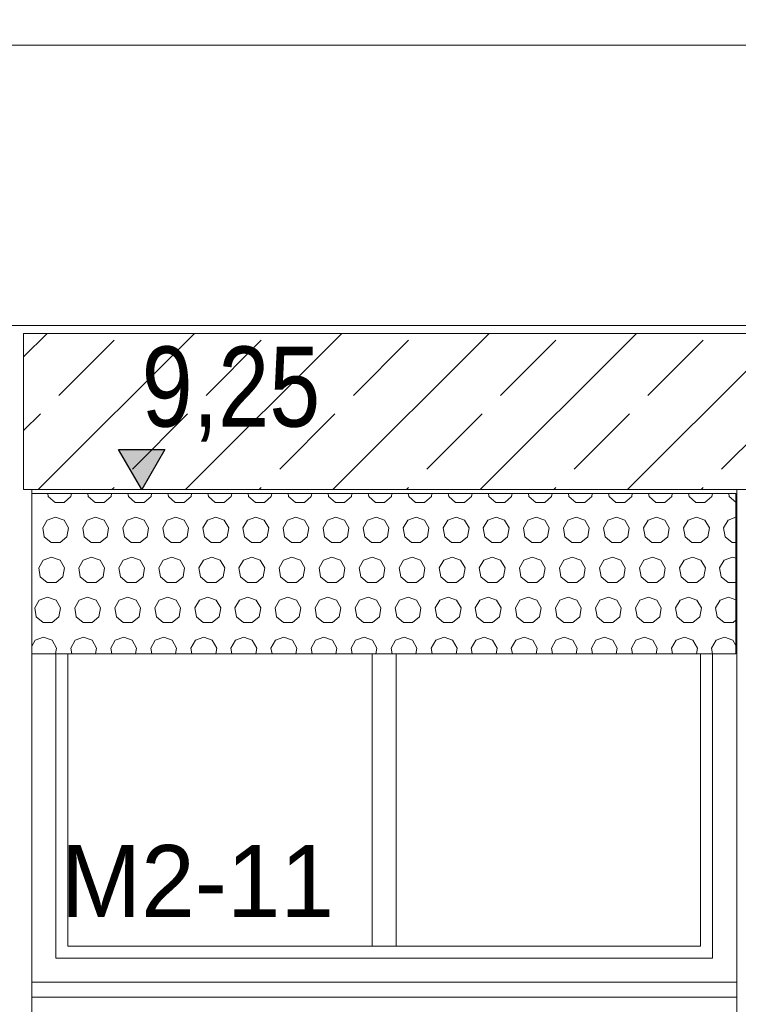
# Model space of a CAD drawing. Header units: millimetres. Extents: x 52659 to 1698020, y -10054 to 104697.
# Tile 102 of 256: x 185513 to 187307, y 13123 to 15581. Entities that reach past the tile are written whole.
import ezdxf

# ---------------------------------------------------------------- set-up
doc = ezdxf.new("R2010")
doc.units = ezdxf.units.MM
doc.header["$MEASUREMENT"] = 0
for name, color, linetype in [('02-04 BRISES SOLEILS CLAIRES', 7, 'Continuous'), ('02-04 CASSETTES CLAIRES', 7, 'Continuous'), ('02-04 Mur.Construction', 7, 'Continuous'), ('05-02 Cotation 200ème 100ème.Cotations', 7, 'Continuous'), ('06-05 Etiquette.Texte', 7, 'Continuous'), ('Fenêtres ARCHICAD', 7, 'Continuous')]:
    doc.layers.add(name, color=color, linetype=linetype)
doc.styles.add('STYLE_GENERE_3', font='ARIALN.TTF')
doc.dimstyles.new('STYLE_GENERE__1', dxfattribs={"dimtxt": 200, "dimasz": 95, "dimexe": 0.18, "dimexo": 100, "dimgap": 0, "dimtad": 0, "dimlfac": 0.001, "dimzin": 0, "dimdsep": 46, "dimtxsty": 'STYLE_GENERE_3', "dimblk": 'ARROWHEAD_6', "dimblk1": 'ARROWHEAD_6', "dimblk2": 'ARROWHEAD_6', "dimcen": 0.09, "dimclrd": 7, "dimclre": 7, "dimclrt": 7, "dimazin": 0, "dimtfac": 1, "dimtdec": 4, "dimtmove": 2, "dimatfit": 3, "dimfxl": 1, "dimtolj": 1, "dimtzin": 0, "dimarcsym": 0})
doc.dimstyles.new('STYLE_GENERE__2', dxfattribs={"dimtxt": 200, "dimasz": 95, "dimexe": 0.18, "dimexo": 100, "dimgap": 0, "dimtad": 0, "dimlfac": 0.001, "dimzin": 0, "dimdsep": 46, "dimtxsty": 'STYLE_GENERE_3', "dimblk": 'ARROWHEAD_6', "dimblk1": 'ARROWHEAD_6', "dimblk2": 'ARROWHEAD_6', "dimcen": 0.09, "dimclrd": 7, "dimclre": 7, "dimclrt": 7, "dimazin": 0, "dimtfac": 1, "dimtdec": 4, "dimtmove": 0, "dimatfit": 3, "dimfxl": 1, "dimtolj": 1, "dimtzin": 0, "dimarcsym": 0})

# ---------------------------------------------------------------- blocks, each defined once
blk = doc.blocks.new('Élément de coupe_220_1', base_point=(131932.7, 5158.1))
at = {"layer": 'Fenêtres ARCHICAD', "color": 7, "linetype": 'Continuous', "lineweight": 5}
for p, q in [((185602.7, 13998), (185602.7, 13238.1)), ((185632.7, 13268.1), (185632.7, 13998)), ((186392.7, 13998), (186392.7, 13268.1)), ((186452.7, 13268.1), (186452.7, 13998)), ((187212.7, 13998), (187212.7, 13268.1)), ((187242.7, 13238.1), (187242.7, 13998)), ((186407.7, 13268.1), (185632.7, 13268.1)), ((186437.7, 13268.1), (186407.7, 13268.1)), ((187212.7, 13268.1), (186437.7, 13268.1)), ((185602.7, 13238.1), (187242.7, 13238.1)), ((185542.7, 13178.1), (187302.7, 13178.1)), ((185542.7, 13140.9), (185542.7, 13146)), ((185542.7, 13090.8), (185542.7, 13140.9)), ((187302.7, 13140.9), (185542.7, 13140.9)), ((187302.7, 13140.9), (187302.7, 13146)), ((187302.7, 13090.8), (187302.7, 13140.9)), ((187302.7, 13090.8), (185542.7, 13090.8))]:
    blk.add_line(p, q, dxfattribs=at)
blk = doc.blocks.new('Élément de coupe_226_1', base_point=(131932.7, 5158.1))
at = {"layer": '02-04 Mur.Construction', "color": 7, "linetype": 'Continuous', "lineweight": 9}
for p, q in [((185542.7, 13146), (185542.7, 14408.1)), ((187302.7, 14408.1), (187302.7, 13146))]:
    blk.add_line(p, q, dxfattribs=at)
blk = doc.blocks.new('Élément de coupe_236_1', base_point=(131932.7, 5158.1))
at = {"layer": '02-04 Mur.Construction', "color": 7, "linetype": 'Continuous', "lineweight": 9}
for p, q in [((220582.7, 15518.1), (134892.7, 15518.1)), ((220582.7, 14818.1), (134892.7, 14818.1))]:
    blk.add_line(p, q, dxfattribs=at)
blk = doc.blocks.new('*X328', base_point=(131932.7, 5158.1))
at = {"layer": '02-04 BRISES SOLEILS CLAIRES', "color": 7, "linetype": 'Continuous', "lineweight": 5}
for p, q in [((185582.7, 14398.1), (185584, 14390.5)), ((185584, 14390.5), (185601.1, 14376.1)), ((185623.5, 14376.1), (185640.7, 14390.5)), ((185640.7, 14390.5), (185642, 14398.1)), ((185682.7, 14398.1), (185684, 14390.5)), ((185684, 14390.5), (185701.1, 14376.1)), ((185723.5, 14376.1), (185740.7, 14390.5)), ((185740.7, 14390.5), (185742, 14398.1)), ((185782.7, 14398.1), (185784, 14390.5)), ((185784, 14390.5), (185801.1, 14376.1)), ((185823.5, 14376.1), (185840.7, 14390.5)), ((185840.7, 14390.5), (185842, 14398.1)), ((185882.7, 14398.1), (185884, 14390.5)), ((185884, 14390.5), (185901.1, 14376.1)), ((185923.5, 14376.1), (185940.7, 14390.5)), ((185940.7, 14390.5), (185942, 14398.1)), ((185982.7, 14398.1), (185984, 14390.5)), ((185984, 14390.5), (186001.1, 14376.1)), ((186023.5, 14376.1), (186040.7, 14390.5)), ((186040.7, 14390.5), (186042, 14398.1)), ((186082.7, 14398.1), (186084, 14390.5)), ((186084, 14390.5), (186101.1, 14376.1)), ((186123.5, 14376.1), (186140.7, 14390.5)), ((186140.7, 14390.5), (186142, 14398.1)), ((186182.7, 14398.1), (186184, 14390.5)), ((186184, 14390.5), (186201.1, 14376.1)), ((186223.5, 14376.1), (186240.7, 14390.5)), ((186240.7, 14390.5), (186242, 14398.1)), ((186282.7, 14398.1), (186284, 14390.5)), ((186284, 14390.5), (186301.1, 14376.1)), ((186323.5, 14376.1), (186340.7, 14390.5)), ((186340.7, 14390.5), (186342, 14398.1)), ((186382.7, 14398.1), (186384, 14390.5)), ((186384, 14390.5), (186401.1, 14376.1)), ((186423.5, 14376.1), (186440.7, 14390.5)), ((186440.7, 14390.5), (186442, 14398.1)), ((186482.7, 14398.1), (186484, 14390.5)), ((186484, 14390.5), (186501.1, 14376.1)), ((186523.5, 14376.1), (186540.7, 14390.5)), ((186540.7, 14390.5), (186542, 14398.1)), ((186582.7, 14398.1), (186584, 14390.5)), ((186584, 14390.5), (186601.1, 14376.1)), ((186623.5, 14376.1), (186640.7, 14390.5)), ((186640.7, 14390.5), (186642, 14398.1)), ((186682.7, 14398.1), (186684, 14390.5)), ((186684, 14390.5), (186701.1, 14376.1)), ((186723.5, 14376.1), (186740.7, 14390.5)), ((186740.7, 14390.5), (186742, 14398.1)), ((186782.7, 14398.1), (186784, 14390.5)), ((186784, 14390.5), (186801.1, 14376.1)), ((186823.5, 14376.1), (186840.7, 14390.5)), ((186840.7, 14390.5), (186842, 14398.1)), ((186882.7, 14398.1), (186884, 14390.5)), ((186884, 14390.5), (186901.1, 14376.1)), ((186923.5, 14376.1), (186940.7, 14390.5)), ((186940.7, 14390.5), (186942, 14398.1)), ((186982.7, 14398.1), (186984, 14390.5)), ((186984, 14390.5), (187001.1, 14376.1)), ((187023.5, 14376.1), (187040.7, 14390.5)), ((187040.7, 14390.5), (187042, 14398.1)), ((187082.7, 14398.1), (187084, 14390.5)), ((187084, 14390.5), (187101.1, 14376.1)), ((187123.5, 14376.1), (187140.7, 14390.5)), ((187140.7, 14390.5), (187142, 14398.1)), ((187182.7, 14398.1), (187184, 14390.5)), ((187184, 14390.5), (187201.1, 14376.1)), ((187223.5, 14376.1), (187240.7, 14390.5)), ((187240.7, 14390.5), (187242, 14398.1)), ((187282.7, 14398.1), (187284, 14390.5)), ((187284, 14390.5), (187300.8, 14376.4)), ((185601.1, 14376.1), (185623.5, 14376.1)), ((185701.1, 14376.1), (185723.5, 14376.1)), ((185801.1, 14376.1), (185823.5, 14376.1)), ((185901.1, 14376.1), (185923.5, 14376.1)), ((186001.1, 14376.1), (186023.5, 14376.1)), ((186101.1, 14376.1), (186123.5, 14376.1)), ((186201.1, 14376.1), (186223.5, 14376.1)), ((186301.1, 14376.1), (186323.5, 14376.1)), ((186401.1, 14376.1), (186423.5, 14376.1)), ((186501.1, 14376.1), (186523.5, 14376.1)), ((186601.1, 14376.1), (186623.5, 14376.1)), ((186701.1, 14376.1), (186723.5, 14376.1)), ((186801.1, 14376.1), (186823.5, 14376.1)), ((186901.1, 14376.1), (186923.5, 14376.1)), ((187001.1, 14376.1), (187023.5, 14376.1)), ((187101.1, 14376.1), (187123.5, 14376.1)), ((187201.1, 14376.1), (187223.5, 14376.1)), ((185581.3, 14331.9), (185570.1, 14312.5)), ((185602.3, 14339.5), (185581.3, 14331.9)), ((185623.4, 14331.9), (185602.3, 14339.5)), ((185634.5, 14312.5), (185623.4, 14331.9)), ((185681.3, 14331.9), (185670.1, 14312.5)), ((185702.3, 14339.5), (185681.3, 14331.9)), ((185723.4, 14331.9), (185702.3, 14339.5)), ((185734.5, 14312.5), (185723.4, 14331.9)), ((185781.3, 14331.9), (185770.1, 14312.5)), ((185802.3, 14339.5), (185781.3, 14331.9)), ((185823.4, 14331.9), (185802.3, 14339.5)), ((185834.5, 14312.5), (185823.4, 14331.9)), ((185881.3, 14331.9), (185870.1, 14312.5)), ((185902.3, 14339.5), (185881.3, 14331.9)), ((185923.4, 14331.9), (185902.3, 14339.5)), ((185934.5, 14312.5), (185923.4, 14331.9)), ((185981.3, 14331.9), (185970.1, 14312.5)), ((186002.3, 14339.5), (185981.3, 14331.9)), ((186023.4, 14331.9), (186002.3, 14339.5)), ((186034.5, 14312.5), (186023.4, 14331.9)), ((186081.3, 14331.9), (186070.1, 14312.5)), ((186102.3, 14339.5), (186081.3, 14331.9)), ((186123.4, 14331.9), (186102.3, 14339.5)), ((186134.5, 14312.5), (186123.4, 14331.9)), ((186181.3, 14331.9), (186170.1, 14312.5)), ((186202.3, 14339.5), (186181.3, 14331.9)), ((186223.4, 14331.9), (186202.3, 14339.5)), ((186234.5, 14312.5), (186223.4, 14331.9)), ((186281.3, 14331.9), (186270.1, 14312.5)), ((186302.3, 14339.5), (186281.3, 14331.9)), ((186323.4, 14331.9), (186302.3, 14339.5)), ((186334.5, 14312.5), (186323.4, 14331.9)), ((186381.3, 14331.9), (186370.1, 14312.5)), ((186402.3, 14339.5), (186381.3, 14331.9)), ((186423.4, 14331.9), (186402.3, 14339.5)), ((186434.5, 14312.5), (186423.4, 14331.9)), ((186481.3, 14331.9), (186470.1, 14312.5)), ((186502.3, 14339.5), (186481.3, 14331.9)), ((186523.4, 14331.9), (186502.3, 14339.5)), ((186534.5, 14312.5), (186523.4, 14331.9)), ((186581.3, 14331.9), (186570.1, 14312.5)), ((186602.3, 14339.5), (186581.3, 14331.9)), ((186623.4, 14331.9), (186602.3, 14339.5)), ((186634.5, 14312.5), (186623.4, 14331.9)), ((186681.3, 14331.9), (186670.1, 14312.5)), ((186702.3, 14339.5), (186681.3, 14331.9)), ((186723.4, 14331.9), (186702.3, 14339.5)), ((186734.5, 14312.5), (186723.4, 14331.9)), ((186781.3, 14331.9), (186770.1, 14312.5)), ((186802.3, 14339.5), (186781.3, 14331.9)), ((186823.4, 14331.9), (186802.3, 14339.5)), ((186834.5, 14312.5), (186823.4, 14331.9)), ((186881.3, 14331.9), (186870.1, 14312.5)), ((186902.3, 14339.5), (186881.3, 14331.9)), ((186923.4, 14331.9), (186902.3, 14339.5)), ((186934.5, 14312.5), (186923.4, 14331.9)), ((186981.3, 14331.9), (186970.1, 14312.5)), ((187002.3, 14339.5), (186981.3, 14331.9)), ((187023.4, 14331.9), (187002.3, 14339.5)), ((187034.5, 14312.5), (187023.4, 14331.9)), ((187081.3, 14331.9), (187070.1, 14312.5)), ((187102.3, 14339.5), (187081.3, 14331.9)), ((187123.4, 14331.9), (187102.3, 14339.5)), ((187134.5, 14312.5), (187123.4, 14331.9)), ((187181.3, 14331.9), (187170.1, 14312.5)), ((187202.3, 14339.5), (187181.3, 14331.9)), ((187223.4, 14331.9), (187202.3, 14339.5)), ((187234.5, 14312.5), (187223.4, 14331.9)), ((187281.3, 14331.9), (187270.1, 14312.5)), ((187300.8, 14338.9), (187281.3, 14331.9)), ((185570.1, 14312.5), (185574, 14290.5)), ((185630.7, 14290.5), (185634.5, 14312.5)), ((185670.1, 14312.5), (185674, 14290.5)), ((185730.7, 14290.5), (185734.5, 14312.5)), ((185770.1, 14312.5), (185774, 14290.5)), ((185830.7, 14290.5), (185834.5, 14312.5)), ((185870.1, 14312.5), (185874, 14290.5)), ((185930.7, 14290.5), (185934.5, 14312.5)), ((185970.1, 14312.5), (185974, 14290.5)), ((186030.7, 14290.5), (186034.5, 14312.5)), ((186070.1, 14312.5), (186074, 14290.5)), ((186130.7, 14290.5), (186134.5, 14312.5)), ((186170.1, 14312.5), (186174, 14290.5)), ((186230.7, 14290.5), (186234.5, 14312.5)), ((186270.1, 14312.5), (186274, 14290.5)), ((186330.7, 14290.5), (186334.5, 14312.5)), ((186370.1, 14312.5), (186374, 14290.5)), ((186430.7, 14290.5), (186434.5, 14312.5)), ((186470.1, 14312.5), (186474, 14290.5)), ((186530.7, 14290.5), (186534.5, 14312.5)), ((186570.1, 14312.5), (186574, 14290.5)), ((186630.7, 14290.5), (186634.5, 14312.5)), ((186670.1, 14312.5), (186674, 14290.5)), ((186730.7, 14290.5), (186734.5, 14312.5)), ((186770.1, 14312.5), (186774, 14290.5)), ((186830.7, 14290.5), (186834.5, 14312.5)), ((186870.1, 14312.5), (186874, 14290.5)), ((186930.7, 14290.5), (186934.5, 14312.5)), ((186970.1, 14312.5), (186974, 14290.5)), ((187030.7, 14290.5), (187034.5, 14312.5)), ((187070.1, 14312.5), (187074, 14290.5)), ((187130.7, 14290.5), (187134.5, 14312.5)), ((187170.1, 14312.5), (187174, 14290.5)), ((187230.7, 14290.5), (187234.5, 14312.5)), ((187270.1, 14312.5), (187274, 14290.5)), ((185574, 14290.5), (185591.1, 14276.1)), ((185613.5, 14276.1), (185630.7, 14290.5)), ((185674, 14290.5), (185691.1, 14276.1)), ((185713.5, 14276.1), (185730.7, 14290.5)), ((185774, 14290.5), (185791.1, 14276.1)), ((185813.5, 14276.1), (185830.7, 14290.5)), ((185874, 14290.5), (185891.1, 14276.1)), ((185913.5, 14276.1), (185930.7, 14290.5)), ((185974, 14290.5), (185991.1, 14276.1)), ((186013.5, 14276.1), (186030.7, 14290.5)), ((186074, 14290.5), (186091.1, 14276.1)), ((186113.5, 14276.1), (186130.7, 14290.5)), ((186174, 14290.5), (186191.1, 14276.1)), ((186213.5, 14276.1), (186230.7, 14290.5)), ((186274, 14290.5), (186291.1, 14276.1)), ((186313.5, 14276.1), (186330.7, 14290.5)), ((186374, 14290.5), (186391.1, 14276.1)), ((186413.5, 14276.1), (186430.7, 14290.5)), ((186474, 14290.5), (186491.1, 14276.1)), ((186513.5, 14276.1), (186530.7, 14290.5)), ((186574, 14290.5), (186591.1, 14276.1)), ((186613.5, 14276.1), (186630.7, 14290.5)), ((186674, 14290.5), (186691.1, 14276.1)), ((186713.5, 14276.1), (186730.7, 14290.5)), ((186774, 14290.5), (186791.1, 14276.1)), ((186813.5, 14276.1), (186830.7, 14290.5)), ((186874, 14290.5), (186891.1, 14276.1)), ((186913.5, 14276.1), (186930.7, 14290.5)), ((186974, 14290.5), (186991.1, 14276.1)), ((187013.5, 14276.1), (187030.7, 14290.5)), ((187074, 14290.5), (187091.1, 14276.1)), ((187113.5, 14276.1), (187130.7, 14290.5)), ((187174, 14290.5), (187191.1, 14276.1)), ((187213.5, 14276.1), (187230.7, 14290.5)), ((187274, 14290.5), (187291.1, 14276.1)), ((185591.1, 14276.1), (185613.5, 14276.1)), ((185691.1, 14276.1), (185713.5, 14276.1)), ((185791.1, 14276.1), (185813.5, 14276.1)), ((185891.1, 14276.1), (185913.5, 14276.1)), ((185991.1, 14276.1), (186013.5, 14276.1)), ((186091.1, 14276.1), (186113.5, 14276.1)), ((186191.1, 14276.1), (186213.5, 14276.1)), ((186291.1, 14276.1), (186313.5, 14276.1)), ((186391.1, 14276.1), (186413.5, 14276.1)), ((186491.1, 14276.1), (186513.5, 14276.1)), ((186591.1, 14276.1), (186613.5, 14276.1)), ((186691.1, 14276.1), (186713.5, 14276.1)), ((186791.1, 14276.1), (186813.5, 14276.1)), ((186891.1, 14276.1), (186913.5, 14276.1)), ((186991.1, 14276.1), (187013.5, 14276.1)), ((187091.1, 14276.1), (187113.5, 14276.1)), ((187191.1, 14276.1), (187213.5, 14276.1)), ((187291.1, 14276.1), (187300.8, 14276.1)), ((185592.3, 14239.5), (185571.3, 14231.9)), ((185613.4, 14231.9), (185592.3, 14239.5)), ((185692.3, 14239.5), (185671.3, 14231.9)), ((185713.4, 14231.9), (185692.3, 14239.5)), ((185792.3, 14239.5), (185771.3, 14231.9)), ((185813.4, 14231.9), (185792.3, 14239.5)), ((185892.3, 14239.5), (185871.3, 14231.9)), ((185913.4, 14231.9), (185892.3, 14239.5)), ((185992.3, 14239.5), (185971.3, 14231.9)), ((186013.4, 14231.9), (185992.3, 14239.5)), ((186092.3, 14239.5), (186071.3, 14231.9)), ((186113.4, 14231.9), (186092.3, 14239.5)), ((186192.3, 14239.5), (186171.3, 14231.9)), ((186213.4, 14231.9), (186192.3, 14239.5)), ((186292.3, 14239.5), (186271.3, 14231.9)), ((186313.4, 14231.9), (186292.3, 14239.5)), ((186392.3, 14239.5), (186371.3, 14231.9)), ((186413.4, 14231.9), (186392.3, 14239.5)), ((186492.3, 14239.5), (186471.3, 14231.9)), ((186513.4, 14231.9), (186492.3, 14239.5)), ((186592.3, 14239.5), (186571.3, 14231.9)), ((186613.4, 14231.9), (186592.3, 14239.5)), ((186692.3, 14239.5), (186671.3, 14231.9)), ((186713.4, 14231.9), (186692.3, 14239.5)), ((186792.3, 14239.5), (186771.3, 14231.9)), ((186813.4, 14231.9), (186792.3, 14239.5)), ((186892.3, 14239.5), (186871.3, 14231.9)), ((186913.4, 14231.9), (186892.3, 14239.5)), ((186992.3, 14239.5), (186971.3, 14231.9)), ((187013.4, 14231.9), (186992.3, 14239.5)), ((187092.3, 14239.5), (187071.3, 14231.9)), ((187113.4, 14231.9), (187092.3, 14239.5)), ((187192.3, 14239.5), (187171.3, 14231.9)), ((187213.4, 14231.9), (187192.3, 14239.5)), ((187292.3, 14239.5), (187271.3, 14231.9)), ((187300.8, 14236.5), (187292.3, 14239.5)), ((185571.3, 14231.9), (185560.1, 14212.5)), ((185560.1, 14212.5), (185564, 14190.5)), ((185624.5, 14212.5), (185613.4, 14231.9)), ((185620.7, 14190.5), (185624.5, 14212.5)), ((185671.3, 14231.9), (185660.1, 14212.5)), ((185660.1, 14212.5), (185664, 14190.5)), ((185724.5, 14212.5), (185713.4, 14231.9)), ((185720.7, 14190.5), (185724.5, 14212.5)), ((185771.3, 14231.9), (185760.1, 14212.5)), ((185760.1, 14212.5), (185764, 14190.5)), ((185824.5, 14212.5), (185813.4, 14231.9)), ((185820.7, 14190.5), (185824.5, 14212.5)), ((185871.3, 14231.9), (185860.1, 14212.5)), ((185860.1, 14212.5), (185864, 14190.5)), ((185924.5, 14212.5), (185913.4, 14231.9)), ((185920.7, 14190.5), (185924.5, 14212.5)), ((185971.3, 14231.9), (185960.1, 14212.5)), ((185960.1, 14212.5), (185964, 14190.5)), ((186024.5, 14212.5), (186013.4, 14231.9)), ((186020.7, 14190.5), (186024.5, 14212.5)), ((186071.3, 14231.9), (186060.1, 14212.5)), ((186060.1, 14212.5), (186064, 14190.5)), ((186124.5, 14212.5), (186113.4, 14231.9)), ((186120.7, 14190.5), (186124.5, 14212.5)), ((186171.3, 14231.9), (186160.1, 14212.5)), ((186160.1, 14212.5), (186164, 14190.5)), ((186224.5, 14212.5), (186213.4, 14231.9)), ((186220.7, 14190.5), (186224.5, 14212.5)), ((186271.3, 14231.9), (186260.1, 14212.5)), ((186260.1, 14212.5), (186264, 14190.5)), ((186324.5, 14212.5), (186313.4, 14231.9)), ((186320.7, 14190.5), (186324.5, 14212.5)), ((186371.3, 14231.9), (186360.1, 14212.5)), ((186360.1, 14212.5), (186364, 14190.5)), ((186424.5, 14212.5), (186413.4, 14231.9)), ((186420.7, 14190.5), (186424.5, 14212.5)), ((186471.3, 14231.9), (186460.1, 14212.5)), ((186460.1, 14212.5), (186464, 14190.5)), ((186524.5, 14212.5), (186513.4, 14231.9)), ((186520.7, 14190.5), (186524.5, 14212.5)), ((186571.3, 14231.9), (186560.1, 14212.5)), ((186560.1, 14212.5), (186564, 14190.5)), ((186624.5, 14212.5), (186613.4, 14231.9)), ((186620.7, 14190.5), (186624.5, 14212.5)), ((186671.3, 14231.9), (186660.1, 14212.5)), ((186660.1, 14212.5), (186664, 14190.5)), ((186724.5, 14212.5), (186713.4, 14231.9)), ((186720.7, 14190.5), (186724.5, 14212.5)), ((186771.3, 14231.9), (186760.1, 14212.5)), ((186760.1, 14212.5), (186764, 14190.5)), ((186824.5, 14212.5), (186813.4, 14231.9)), ((186820.7, 14190.5), (186824.5, 14212.5)), ((186871.3, 14231.9), (186860.1, 14212.5)), ((186860.1, 14212.5), (186864, 14190.5)), ((186924.5, 14212.5), (186913.4, 14231.9)), ((186920.7, 14190.5), (186924.5, 14212.5)), ((186971.3, 14231.9), (186960.1, 14212.5)), ((186960.1, 14212.5), (186964, 14190.5)), ((187024.5, 14212.5), (187013.4, 14231.9)), ((187020.7, 14190.5), (187024.5, 14212.5)), ((187071.3, 14231.9), (187060.1, 14212.5)), ((187060.1, 14212.5), (187064, 14190.5)), ((187124.5, 14212.5), (187113.4, 14231.9)), ((187120.7, 14190.5), (187124.5, 14212.5)), ((187171.3, 14231.9), (187160.1, 14212.5)), ((187160.1, 14212.5), (187164, 14190.5)), ((187224.5, 14212.5), (187213.4, 14231.9)), ((187220.7, 14190.5), (187224.5, 14212.5)), ((187271.3, 14231.9), (187260.1, 14212.5)), ((187260.1, 14212.5), (187264, 14190.5)), ((185564, 14190.5), (185581.1, 14176.1)), ((185603.5, 14176.1), (185620.7, 14190.5)), ((185664, 14190.5), (185681.1, 14176.1)), ((185703.5, 14176.1), (185720.7, 14190.5)), ((185764, 14190.5), (185781.1, 14176.1)), ((185803.5, 14176.1), (185820.7, 14190.5)), ((185864, 14190.5), (185881.1, 14176.1)), ((185903.5, 14176.1), (185920.7, 14190.5)), ((185964, 14190.5), (185981.1, 14176.1)), ((186003.5, 14176.1), (186020.7, 14190.5)), ((186064, 14190.5), (186081.1, 14176.1)), ((186103.5, 14176.1), (186120.7, 14190.5)), ((186164, 14190.5), (186181.1, 14176.1)), ((186203.5, 14176.1), (186220.7, 14190.5)), ((186264, 14190.5), (186281.1, 14176.1)), ((186303.5, 14176.1), (186320.7, 14190.5)), ((186364, 14190.5), (186381.1, 14176.1)), ((186403.5, 14176.1), (186420.7, 14190.5)), ((186464, 14190.5), (186481.1, 14176.1)), ((186503.5, 14176.1), (186520.7, 14190.5)), ((186564, 14190.5), (186581.1, 14176.1)), ((186603.5, 14176.1), (186620.7, 14190.5)), ((186664, 14190.5), (186681.1, 14176.1)), ((186703.5, 14176.1), (186720.7, 14190.5)), ((186764, 14190.5), (186781.1, 14176.1)), ((186803.5, 14176.1), (186820.7, 14190.5)), ((186864, 14190.5), (186881.1, 14176.1)), ((186903.5, 14176.1), (186920.7, 14190.5)), ((186964, 14190.5), (186981.1, 14176.1)), ((187003.5, 14176.1), (187020.7, 14190.5)), ((187064, 14190.5), (187081.1, 14176.1)), ((187103.5, 14176.1), (187120.7, 14190.5)), ((187164, 14190.5), (187181.1, 14176.1)), ((187203.5, 14176.1), (187220.7, 14190.5)), ((187264, 14190.5), (187281.1, 14176.1)), ((185581.1, 14176.1), (185603.5, 14176.1)), ((185681.1, 14176.1), (185703.5, 14176.1)), ((185781.1, 14176.1), (185803.5, 14176.1)), ((185881.1, 14176.1), (185903.5, 14176.1)), ((185981.1, 14176.1), (186003.5, 14176.1)), ((186081.1, 14176.1), (186103.5, 14176.1)), ((186181.1, 14176.1), (186203.5, 14176.1)), ((186281.1, 14176.1), (186303.5, 14176.1)), ((186381.1, 14176.1), (186403.5, 14176.1)), ((186481.1, 14176.1), (186503.5, 14176.1)), ((186581.1, 14176.1), (186603.5, 14176.1)), ((186681.1, 14176.1), (186703.5, 14176.1)), ((186781.1, 14176.1), (186803.5, 14176.1)), ((186881.1, 14176.1), (186903.5, 14176.1)), ((186981.1, 14176.1), (187003.5, 14176.1)), ((187081.1, 14176.1), (187103.5, 14176.1)), ((187181.1, 14176.1), (187203.5, 14176.1)), ((187281.1, 14176.1), (187300.8, 14176.1)), ((185582.3, 14139.5), (185561.3, 14131.9)), ((185603.4, 14131.9), (185582.3, 14139.5)), ((185682.3, 14139.5), (185661.3, 14131.9)), ((185703.4, 14131.9), (185682.3, 14139.5)), ((185782.3, 14139.5), (185761.3, 14131.9)), ((185803.4, 14131.9), (185782.3, 14139.5)), ((185882.3, 14139.5), (185861.3, 14131.9)), ((185903.4, 14131.9), (185882.3, 14139.5)), ((185982.3, 14139.5), (185961.3, 14131.9)), ((186003.4, 14131.9), (185982.3, 14139.5)), ((186082.3, 14139.5), (186061.3, 14131.9)), ((186103.4, 14131.9), (186082.3, 14139.5)), ((186182.3, 14139.5), (186161.3, 14131.9)), ((186203.4, 14131.9), (186182.3, 14139.5)), ((186282.3, 14139.5), (186261.3, 14131.9)), ((186303.4, 14131.9), (186282.3, 14139.5)), ((186382.3, 14139.5), (186361.3, 14131.9)), ((186403.4, 14131.9), (186382.3, 14139.5)), ((186482.3, 14139.5), (186461.3, 14131.9)), ((186503.4, 14131.9), (186482.3, 14139.5)), ((186582.3, 14139.5), (186561.3, 14131.9)), ((186603.4, 14131.9), (186582.3, 14139.5)), ((186682.3, 14139.5), (186661.3, 14131.9)), ((186703.4, 14131.9), (186682.3, 14139.5)), ((186782.3, 14139.5), (186761.3, 14131.9)), ((186803.4, 14131.9), (186782.3, 14139.5)), ((186882.3, 14139.5), (186861.3, 14131.9)), ((186903.4, 14131.9), (186882.3, 14139.5)), ((186982.3, 14139.5), (186961.3, 14131.9)), ((187003.4, 14131.9), (186982.3, 14139.5)), ((187082.3, 14139.5), (187061.3, 14131.9)), ((187103.4, 14131.9), (187082.3, 14139.5)), ((187182.3, 14139.5), (187161.3, 14131.9)), ((187203.4, 14131.9), (187182.3, 14139.5)), ((187282.3, 14139.5), (187261.3, 14131.9)), ((187300.8, 14132.8), (187282.3, 14139.5)), ((185561.3, 14131.9), (185550.1, 14112.5)), ((185550.1, 14112.5), (185554, 14090.5)), ((185614.5, 14112.5), (185603.4, 14131.9)), ((185610.7, 14090.5), (185614.5, 14112.5)), ((185661.3, 14131.9), (185650.1, 14112.5)), ((185650.1, 14112.5), (185654, 14090.5)), ((185714.5, 14112.5), (185703.4, 14131.9)), ((185710.7, 14090.5), (185714.5, 14112.5)), ((185761.3, 14131.9), (185750.1, 14112.5)), ((185750.1, 14112.5), (185754, 14090.5)), ((185814.5, 14112.5), (185803.4, 14131.9)), ((185810.7, 14090.5), (185814.5, 14112.5)), ((185861.3, 14131.9), (185850.1, 14112.5)), ((185850.1, 14112.5), (185854, 14090.5)), ((185914.5, 14112.5), (185903.4, 14131.9)), ((185910.7, 14090.5), (185914.5, 14112.5)), ((185961.3, 14131.9), (185950.1, 14112.5)), ((185950.1, 14112.5), (185954, 14090.5)), ((186014.5, 14112.5), (186003.4, 14131.9)), ((186010.7, 14090.5), (186014.5, 14112.5)), ((186061.3, 14131.9), (186050.1, 14112.5)), ((186050.1, 14112.5), (186054, 14090.5)), ((186114.5, 14112.5), (186103.4, 14131.9)), ((186110.7, 14090.5), (186114.5, 14112.5)), ((186161.3, 14131.9), (186150.1, 14112.5)), ((186150.1, 14112.5), (186154, 14090.5)), ((186214.5, 14112.5), (186203.4, 14131.9)), ((186210.7, 14090.5), (186214.5, 14112.5)), ((186261.3, 14131.9), (186250.1, 14112.5)), ((186250.1, 14112.5), (186254, 14090.5)), ((186314.5, 14112.5), (186303.4, 14131.9)), ((186310.7, 14090.5), (186314.5, 14112.5)), ((186361.3, 14131.9), (186350.1, 14112.5)), ((186350.1, 14112.5), (186354, 14090.5)), ((186414.5, 14112.5), (186403.4, 14131.9)), ((186410.7, 14090.5), (186414.5, 14112.5)), ((186461.3, 14131.9), (186450.1, 14112.5)), ((186450.1, 14112.5), (186454, 14090.5)), ((186514.5, 14112.5), (186503.4, 14131.9)), ((186510.7, 14090.5), (186514.5, 14112.5)), ((186561.3, 14131.9), (186550.1, 14112.5)), ((186550.1, 14112.5), (186554, 14090.5)), ((186614.5, 14112.5), (186603.4, 14131.9)), ((186610.7, 14090.5), (186614.5, 14112.5)), ((186661.3, 14131.9), (186650.1, 14112.5)), ((186650.1, 14112.5), (186654, 14090.5)), ((186714.5, 14112.5), (186703.4, 14131.9)), ((186710.7, 14090.5), (186714.5, 14112.5)), ((186761.3, 14131.9), (186750.1, 14112.5)), ((186750.1, 14112.5), (186754, 14090.5)), ((186814.5, 14112.5), (186803.4, 14131.9)), ((186810.7, 14090.5), (186814.5, 14112.5)), ((186861.3, 14131.9), (186850.1, 14112.5)), ((186850.1, 14112.5), (186854, 14090.5)), ((186914.5, 14112.5), (186903.4, 14131.9)), ((186910.7, 14090.5), (186914.5, 14112.5)), ((186961.3, 14131.9), (186950.1, 14112.5)), ((186950.1, 14112.5), (186954, 14090.5)), ((187014.5, 14112.5), (187003.4, 14131.9)), ((187010.7, 14090.5), (187014.5, 14112.5)), ((187061.3, 14131.9), (187050.1, 14112.5)), ((187050.1, 14112.5), (187054, 14090.5)), ((187114.5, 14112.5), (187103.4, 14131.9)), ((187110.7, 14090.5), (187114.5, 14112.5)), ((187161.3, 14131.9), (187150.1, 14112.5)), ((187150.1, 14112.5), (187154, 14090.5)), ((187214.5, 14112.5), (187203.4, 14131.9)), ((187210.7, 14090.5), (187214.5, 14112.5)), ((187261.3, 14131.9), (187250.1, 14112.5)), ((187250.1, 14112.5), (187254, 14090.5)), ((185554, 14090.5), (185571.1, 14076.1)), ((185593.5, 14076.1), (185610.7, 14090.5)), ((185654, 14090.5), (185671.1, 14076.1)), ((185693.5, 14076.1), (185710.7, 14090.5)), ((185754, 14090.5), (185771.1, 14076.1)), ((185793.5, 14076.1), (185810.7, 14090.5)), ((185854, 14090.5), (185871.1, 14076.1)), ((185893.5, 14076.1), (185910.7, 14090.5)), ((185954, 14090.5), (185971.1, 14076.1)), ((185993.5, 14076.1), (186010.7, 14090.5)), ((186054, 14090.5), (186071.1, 14076.1)), ((186093.5, 14076.1), (186110.7, 14090.5)), ((186154, 14090.5), (186171.1, 14076.1)), ((186193.5, 14076.1), (186210.7, 14090.5)), ((186254, 14090.5), (186271.1, 14076.1)), ((186293.5, 14076.1), (186310.7, 14090.5)), ((186354, 14090.5), (186371.1, 14076.1)), ((186393.5, 14076.1), (186410.7, 14090.5)), ((186454, 14090.5), (186471.1, 14076.1)), ((186493.5, 14076.1), (186510.7, 14090.5)), ((186554, 14090.5), (186571.1, 14076.1)), ((186593.5, 14076.1), (186610.7, 14090.5)), ((186654, 14090.5), (186671.1, 14076.1)), ((186693.5, 14076.1), (186710.7, 14090.5)), ((186754, 14090.5), (186771.1, 14076.1)), ((186793.5, 14076.1), (186810.7, 14090.5)), ((186854, 14090.5), (186871.1, 14076.1)), ((186893.5, 14076.1), (186910.7, 14090.5)), ((186954, 14090.5), (186971.1, 14076.1)), ((186993.5, 14076.1), (187010.7, 14090.5)), ((187054, 14090.5), (187071.1, 14076.1)), ((187093.5, 14076.1), (187110.7, 14090.5)), ((187154, 14090.5), (187171.1, 14076.1)), ((187193.5, 14076.1), (187210.7, 14090.5)), ((187254, 14090.5), (187271.1, 14076.1)), ((185571.1, 14076.1), (185593.5, 14076.1)), ((185671.1, 14076.1), (185693.5, 14076.1)), ((185771.1, 14076.1), (185793.5, 14076.1)), ((185871.1, 14076.1), (185893.5, 14076.1)), ((185971.1, 14076.1), (185993.5, 14076.1)), ((186071.1, 14076.1), (186093.5, 14076.1)), ((186171.1, 14076.1), (186193.5, 14076.1)), ((186271.1, 14076.1), (186293.5, 14076.1)), ((186371.1, 14076.1), (186393.5, 14076.1)), ((186471.1, 14076.1), (186493.5, 14076.1)), ((186571.1, 14076.1), (186593.5, 14076.1)), ((186671.1, 14076.1), (186693.5, 14076.1)), ((186771.1, 14076.1), (186793.5, 14076.1)), ((186871.1, 14076.1), (186893.5, 14076.1)), ((186971.1, 14076.1), (186993.5, 14076.1)), ((187071.1, 14076.1), (187093.5, 14076.1)), ((187171.1, 14076.1), (187193.5, 14076.1)), ((187271.1, 14076.1), (187293.5, 14076.1)), ((187293.5, 14076.1), (187300.8, 14082.2)), ((185572.3, 14039.5), (185551.3, 14031.9)), ((185593.4, 14031.9), (185572.3, 14039.5)), ((185672.3, 14039.5), (185651.3, 14031.9)), ((185693.4, 14031.9), (185672.3, 14039.5)), ((185772.3, 14039.5), (185751.3, 14031.9)), ((185793.4, 14031.9), (185772.3, 14039.5)), ((185872.3, 14039.5), (185851.3, 14031.9)), ((185893.4, 14031.9), (185872.3, 14039.5)), ((185972.3, 14039.5), (185951.3, 14031.9)), ((185993.4, 14031.9), (185972.3, 14039.5)), ((186072.3, 14039.5), (186051.3, 14031.9)), ((186093.4, 14031.9), (186072.3, 14039.5)), ((186172.3, 14039.5), (186151.3, 14031.9)), ((186193.4, 14031.9), (186172.3, 14039.5)), ((186272.3, 14039.5), (186251.3, 14031.9)), ((186293.4, 14031.9), (186272.3, 14039.5)), ((186372.3, 14039.5), (186351.3, 14031.9)), ((186393.4, 14031.9), (186372.3, 14039.5)), ((186472.3, 14039.5), (186451.3, 14031.9)), ((186493.4, 14031.9), (186472.3, 14039.5)), ((186572.3, 14039.5), (186551.3, 14031.9)), ((186593.4, 14031.9), (186572.3, 14039.5)), ((186672.3, 14039.5), (186651.3, 14031.9)), ((186693.4, 14031.9), (186672.3, 14039.5)), ((186772.3, 14039.5), (186751.3, 14031.9)), ((186793.4, 14031.9), (186772.3, 14039.5)), ((186872.3, 14039.5), (186851.3, 14031.9)), ((186893.4, 14031.9), (186872.3, 14039.5)), ((186972.3, 14039.5), (186951.3, 14031.9)), ((186993.4, 14031.9), (186972.3, 14039.5)), ((187072.3, 14039.5), (187051.3, 14031.9)), ((187093.4, 14031.9), (187072.3, 14039.5)), ((187172.3, 14039.5), (187151.3, 14031.9)), ((187193.4, 14031.9), (187172.3, 14039.5)), ((187272.3, 14039.5), (187251.3, 14031.9)), ((187293.4, 14031.9), (187272.3, 14039.5)), ((185551.3, 14031.9), (185542.7, 14016.9)), ((185604.5, 14012.5), (185593.4, 14031.9)), ((185602, 13998), (185604.5, 14012.5)), ((185651.3, 14031.9), (185640.1, 14012.5)), ((185640.1, 14012.5), (185642.7, 13998)), ((185704.5, 14012.5), (185693.4, 14031.9)), ((185702, 13998), (185704.5, 14012.5)), ((185751.3, 14031.9), (185740.1, 14012.5)), ((185740.1, 14012.5), (185742.7, 13998)), ((185804.5, 14012.5), (185793.4, 14031.9)), ((185802, 13998), (185804.5, 14012.5)), ((185851.3, 14031.9), (185840.1, 14012.5)), ((185840.1, 14012.5), (185842.7, 13998)), ((185904.5, 14012.5), (185893.4, 14031.9)), ((185902, 13998), (185904.5, 14012.5)), ((185951.3, 14031.9), (185940.1, 14012.5)), ((185940.1, 14012.5), (185942.7, 13998)), ((186004.5, 14012.5), (185993.4, 14031.9)), ((186002, 13998), (186004.5, 14012.5)), ((186051.3, 14031.9), (186040.1, 14012.5)), ((186040.1, 14012.5), (186042.7, 13998)), ((186104.5, 14012.5), (186093.4, 14031.9)), ((186102, 13998), (186104.5, 14012.5)), ((186151.3, 14031.9), (186140.1, 14012.5)), ((186140.1, 14012.5), (186142.7, 13998)), ((186204.5, 14012.5), (186193.4, 14031.9)), ((186202, 13998), (186204.5, 14012.5)), ((186251.3, 14031.9), (186240.1, 14012.5)), ((186240.1, 14012.5), (186242.7, 13998)), ((186304.5, 14012.5), (186293.4, 14031.9)), ((186302, 13998), (186304.5, 14012.5)), ((186351.3, 14031.9), (186340.1, 14012.5)), ((186340.1, 14012.5), (186342.7, 13998)), ((186404.5, 14012.5), (186393.4, 14031.9)), ((186402, 13998), (186404.5, 14012.5)), ((186451.3, 14031.9), (186440.1, 14012.5)), ((186440.1, 14012.5), (186442.7, 13998)), ((186504.5, 14012.5), (186493.4, 14031.9)), ((186502, 13998), (186504.5, 14012.5)), ((186551.3, 14031.9), (186540.1, 14012.5)), ((186540.1, 14012.5), (186542.7, 13998)), ((186604.5, 14012.5), (186593.4, 14031.9)), ((186602, 13998), (186604.5, 14012.5)), ((186651.3, 14031.9), (186640.1, 14012.5)), ((186640.1, 14012.5), (186642.7, 13998)), ((186704.5, 14012.5), (186693.4, 14031.9)), ((186702, 13998), (186704.5, 14012.5)), ((186751.3, 14031.9), (186740.1, 14012.5)), ((186740.1, 14012.5), (186742.7, 13998)), ((186804.5, 14012.5), (186793.4, 14031.9)), ((186802, 13998), (186804.5, 14012.5)), ((186851.3, 14031.9), (186840.1, 14012.5)), ((186840.1, 14012.5), (186842.7, 13998)), ((186904.5, 14012.5), (186893.4, 14031.9)), ((186902, 13998), (186904.5, 14012.5)), ((186951.3, 14031.9), (186940.1, 14012.5)), ((186940.1, 14012.5), (186942.7, 13998)), ((187004.5, 14012.5), (186993.4, 14031.9)), ((187002, 13998), (187004.5, 14012.5)), ((187051.3, 14031.9), (187040.1, 14012.5)), ((187040.1, 14012.5), (187042.7, 13998)), ((187104.5, 14012.5), (187093.4, 14031.9)), ((187102, 13998), (187104.5, 14012.5)), ((187151.3, 14031.9), (187140.1, 14012.5)), ((187140.1, 14012.5), (187142.7, 13998)), ((187204.5, 14012.5), (187193.4, 14031.9)), ((187202, 13998), (187204.5, 14012.5)), ((187251.3, 14031.9), (187240.1, 14012.5)), ((187240.1, 14012.5), (187242.7, 13998)), ((187300.8, 14019), (187293.4, 14031.9)), ((185542.7, 13998.1), (185542.7, 13998))]:
    blk.add_line(p, q, dxfattribs=at)
blk = doc.blocks.new('Élément de coupe_313_1', base_point=(131932.7, 5158.1))
at = {"layer": '02-04 BRISES SOLEILS CLAIRES', "color": 7, "linetype": 'Continuous', "lineweight": 9}
for p, q in [((187300.8, 14398.1), (185542.7, 14398.1)), ((187300.8, 13998), (187300.8, 14398.1)), ((185542.7, 13998), (187300.8, 13998))]:
    blk.add_line(p, q, dxfattribs=at)
at = {"layer": '02-04 BRISES SOLEILS CLAIRES', "lineweight": 0}
blk.add_blockref('*X328', (131932.7, 5158.1), dxfattribs=at)
blk = doc.blocks.new('Élément de coupe_421_1', base_point=(131932.7, 5158.1))
at = {"layer": '02-04 CASSETTES CLAIRES', "color": 7, "linetype": 'Continuous', "lineweight": 9}
for p, q in [((185522.6, 14739.2), (185581.5, 14798.1)), ((185522.6, 14798.1), (185522.6, 14408.1)), ((188512.7, 14798.1), (185522.6, 14798.1)), ((185559.2, 14408.1), (185949.2, 14798.1)), ((185610.3, 14643), (185748.2, 14780.9)), ((185926.9, 14408.1), (186316.9, 14798.1)), ((185978, 14643), (186115.9, 14780.9)), ((186294.6, 14408.1), (186684.6, 14798.1)), ((186345.7, 14643), (186483.6, 14780.9)), ((186662.3, 14408.1), (187052.3, 14798.1)), ((186713.4, 14643), (186851.2, 14780.9)), ((187030, 14408.1), (187420, 14798.1)), ((187081.1, 14643), (187218.9, 14780.9)), ((185522.6, 14555.3), (185564.3, 14597)), ((185794.1, 14459.1), (185932, 14597)), ((186161.8, 14459.1), (186299.7, 14597)), ((186529.5, 14459.1), (186667.4, 14597)), ((186897.2, 14459.1), (187035.1, 14597)), ((187264.9, 14459.1), (187402.8, 14597)), ((185522.6, 14408.1), (188512.7, 14408.1)), ((185743.1, 14408.1), (185748.2, 14413.2)), ((186110.8, 14408.1), (186115.9, 14413.2)), ((186478.5, 14408.1), (186483.6, 14413.2)), ((186846.2, 14408.1), (186851.2, 14413.2)), ((187213.9, 14408.1), (187218.9, 14413.2))]:
    blk.add_line(p, q, dxfattribs=at)
blk = doc.blocks.new('Cotation_7_1', base_point=(185817.2, 14408.1))
at = {"layer": '05-02 Cotation 200ème 100ème.Cotations', "linetype": 'Continuous', "lineweight": 25}
blk.add_hatch(color=7, dxfattribs=at).paths.add_polyline_path([(185817.2, 14408.1), (185875.2, 14508.1), (185759.2, 14508.1)])
at = {"layer": '05-02 Cotation 200ème 100ème.Cotations', "color": 7, "linetype": 'Continuous', "lineweight": 25}
for p, q in [((185817.2, 14408.1), (185759.2, 14508.1)), ((185759.2, 14508.1), (185875.2, 14508.1)), ((185875.2, 14508.1), (185817.2, 14408.1))]:
    blk.add_line(p, q, dxfattribs=at)
at = {"layer": '05-02 Cotation 200ème 100ème.Cotations', "color": 7, "linetype": 'Continuous', "lineweight": 13}
for q in [(185742.2, 14408.1), (185892.2, 14408.1)]:
    blk.add_line((185817.2, 14408.1), q, dxfattribs=at)
at = {"layer": '05-02 Cotation 200ème 100ème.Cotations', "color": 7, "lineweight": 9, "insert": (185817.2, 14528.1), "char_height": 200, "attachment_point": 7, "style": 'STYLE_GENERE_3'}
blk.add_mtext('\\A1;9,25', dxfattribs=at)
blk = doc.blocks.new('*D744', base_point=(131932.7, 5158.1))
at = {"layer": '05-02 Cotation 200ème 100ème.Cotations', "color": 7, "linetype": 'Continuous', "lineweight": 25, "transparency": 16777216}
for p, q in [((165280.7, 14458.1), (165380.7, 14358.1)), ((165280.7, 11412.6), (165380.7, 11312.6))]:
    blk.add_line(p, q, dxfattribs=at)
at = {"layer": '05-02 Cotation 200ème 100ème.Cotations', "color": 7, "linetype": 'Continuous', "lineweight": 13, "transparency": 16777216}
for p, q in [((165424.5, 14408.1), (165237, 14408.1)), ((165330.7, 13134.2), (165330.7, 14408.1)), ((165330.7, 11362.6), (165330.7, 12636.5)), ((165424.5, 11362.6), (165237, 11362.6))]:
    blk.add_line(p, q, dxfattribs=at)
at = {"layer": '05-02 Cotation 200ème 100ème.Cotations', "color": 7, "lineweight": 9, "transparency": 16777216, "char_height": 200, "attachment_point": 7, "rotation": 90, "style": 'STYLE_GENERE_3'}
for s, insert in [('\\A1;0,40', (165287.9, 14381.8)), ('\\A1;3,05', (165430.7, 12661.3))]:
    blk.add_mtext(s, dxfattribs=dict(at, insert=insert))
blk = doc.blocks.new('ARROWHEAD_6')
at = {"color": 0, "linetype": 'Continuous', "lineweight": 0}
for p, q in [((-0.5, -0.5), (0.5, 0.5)), ((0, 0), (-1, 0))]:
    blk.add_line(p, q, dxfattribs=at)
blk = doc.blocks.new('*D745', base_point=(131932.7, 5158.1))
at = {"layer": '05-02 Cotation 200ème 100ème.Cotations', "color": 7, "linetype": 'Continuous', "lineweight": 25, "transparency": 16777216}
for p, q in [((165280.7, 14853.5), (165380.7, 14753.5)), ((165280.7, 14458.1), (165380.7, 14358.1))]:
    blk.add_line(p, q, dxfattribs=at)
at = {"layer": '05-02 Cotation 200ème 100ème.Cotations', "color": 7, "linetype": 'Continuous', "lineweight": 13, "transparency": 16777216}
for p, q in [((165424.5, 14803.5), (165237, 14803.5)), ((165330.7, 14408.1), (165330.7, 14803.5)), ((165424.5, 14408.1), (165237, 14408.1))]:
    blk.add_line(p, q, dxfattribs=at)
blk = doc.blocks.new('*D746', base_point=(131932.7, 5158.1))
at = {"layer": '05-02 Cotation 200ème 100ème.Cotations', "color": 7, "linetype": 'Continuous', "lineweight": 13, "transparency": 16777216}
for p, q in [((165330.7, 15506.3), (165330.7, 15581.3)), ((165424.5, 15506.3), (165237, 15506.3)), ((165330.7, 15403.7), (165330.7, 15506.3)), ((165330.7, 14803.5), (165330.7, 14906)), ((165424.5, 14803.5), (165237, 14803.5))]:
    blk.add_line(p, q, dxfattribs=at)
at = {"layer": '05-02 Cotation 200ème 100ème.Cotations', "color": 7, "linetype": 'Continuous', "lineweight": 25, "transparency": 16777216}
for p, q in [((165380.7, 15456.3), (165280.7, 15556.3)), ((165280.7, 14853.5), (165380.7, 14753.5))]:
    blk.add_line(p, q, dxfattribs=at)
at = {"layer": '05-02 Cotation 200ème 100ème.Cotations', "color": 7, "lineweight": 9, "transparency": 16777216, "insert": (165430.7, 14930.9), "char_height": 200, "attachment_point": 7, "rotation": 90, "style": 'STYLE_GENERE_3'}
blk.add_mtext('\\A1;0,70', dxfattribs=at)
blk = doc.blocks.new('*D764', base_point=(131932.7, 5158.1))
at = {"layer": '05-02 Cotation 200ème 100ème.Cotations', "color": 7, "linetype": 'Continuous', "lineweight": 25, "transparency": 16777216}
for p, q in [((135853.9, 14458.1), (135953.9, 14358.1)), ((135853.9, 11412.6), (135953.9, 11312.6))]:
    blk.add_line(p, q, dxfattribs=at)
at = {"layer": '05-02 Cotation 200ème 100ème.Cotations', "color": 7, "linetype": 'Continuous', "lineweight": 13, "transparency": 16777216}
for p, q in [((135997.7, 14408.1), (135810.2, 14408.1)), ((135903.9, 13134.2), (135903.9, 14408.1)), ((135903.9, 11362.6), (135903.9, 12636.5)), ((135997.7, 11362.6), (135810.2, 11362.6))]:
    blk.add_line(p, q, dxfattribs=at)
at = {"layer": '05-02 Cotation 200ème 100ème.Cotations', "color": 7, "lineweight": 9, "transparency": 16777216, "char_height": 200, "attachment_point": 7, "rotation": 90, "style": 'STYLE_GENERE_3'}
for s, insert in [('\\A1;0,40', (135861, 14381.8)), ('\\A1;3,05', (136003.9, 12661.3))]:
    blk.add_mtext(s, dxfattribs=dict(at, insert=insert))
blk = doc.blocks.new('*D765', base_point=(131932.7, 5158.1))
at = {"layer": '05-02 Cotation 200ème 100ème.Cotations', "color": 7, "linetype": 'Continuous', "lineweight": 25, "transparency": 16777216}
for p, q in [((135853.9, 14853.5), (135953.9, 14753.5)), ((135853.9, 14458.1), (135953.9, 14358.1))]:
    blk.add_line(p, q, dxfattribs=at)
at = {"layer": '05-02 Cotation 200ème 100ème.Cotations', "color": 7, "linetype": 'Continuous', "lineweight": 13, "transparency": 16777216}
for p, q in [((135997.7, 14803.5), (135810.2, 14803.5)), ((135903.9, 14408.1), (135903.9, 14803.5)), ((135997.7, 14408.1), (135810.2, 14408.1))]:
    blk.add_line(p, q, dxfattribs=at)
blk = doc.blocks.new('*D766', base_point=(131932.7, 5158.1))
at = {"layer": '05-02 Cotation 200ème 100ème.Cotations', "color": 7, "linetype": 'Continuous', "lineweight": 13, "transparency": 16777216}
for p, q in [((135903.9, 15506.3), (135903.9, 15581.3)), ((135997.7, 15506.3), (135810.2, 15506.3)), ((135903.9, 15403.7), (135903.9, 15506.3)), ((135903.9, 14803.5), (135903.9, 14906)), ((135997.7, 14803.5), (135810.2, 14803.5))]:
    blk.add_line(p, q, dxfattribs=at)
at = {"layer": '05-02 Cotation 200ème 100ème.Cotations', "color": 7, "linetype": 'Continuous', "lineweight": 25, "transparency": 16777216}
for p, q in [((135953.9, 15456.3), (135853.9, 15556.3)), ((135853.9, 14853.5), (135953.9, 14753.5))]:
    blk.add_line(p, q, dxfattribs=at)
at = {"layer": '05-02 Cotation 200ème 100ème.Cotations', "color": 7, "lineweight": 9, "transparency": 16777216, "insert": (136003.9, 14930.9), "char_height": 200, "attachment_point": 7, "rotation": 90, "style": 'STYLE_GENERE_3'}
blk.add_mtext('\\A1;0,70', dxfattribs=at)
blk = doc.blocks.new('Étiquette_29_1', base_point=(186010.2, 13268.1))
at = {"layer": '06-05 Etiquette.Texte', "color": 7, "linetype": 'Continuous', "lineweight": 9}
blk.add_line((186010.2, 13268.1), (186010.2, 13269.1), dxfattribs=at)
at = {"layer": '06-05 Etiquette.Texte', "color": 7, "lineweight": 9, "insert": (185615.4, 13520.7), "char_height": 180, "attachment_point": 1}
blk.add_mtext('\\A1;\\pt0,1000;M2-11{\\H0.66x;\\S^  ;\\S^  ;} ', dxfattribs=at)

msp = doc.modelspace()

# ---------------------------------------------------------------- block references
at = {"layer": '02-04 BRISES SOLEILS CLAIRES', "lineweight": 0}
msp.add_blockref('Élément de coupe_313_1', (131932.668, 5158.072), dxfattribs=at)
at = {"layer": '02-04 CASSETTES CLAIRES', "lineweight": 0}
msp.add_blockref('Élément de coupe_421_1', (131932.668, 5158.072), dxfattribs=at)
at = {"layer": '02-04 Mur.Construction', "lineweight": 0}
for name in ['Élément de coupe_236_1', 'Élément de coupe_226_1']:
    msp.add_blockref(name, (131932.668, 5158.072), dxfattribs=at)
at = {"layer": '05-02 Cotation 200ème 100ème.Cotations', "color": 7, "linetype": 'Continuous', "lineweight": 13}
msp.add_blockref('Cotation_7_1', (185817.202, 14408.072), dxfattribs=at)
at = {"layer": '06-05 Etiquette.Texte', "color": 7, "linetype": 'Continuous', "lineweight": 9}
msp.add_blockref('Étiquette_29_1', (186010.168, 13268.072), dxfattribs=at)
at = {"layer": 'Fenêtres ARCHICAD', "lineweight": 0}
msp.add_blockref('Élément de coupe_220_1', (131932.668, 5158.072), dxfattribs=at)

# ---------------------------------------------------------------- dimensions: what is measured, and where the dimension line sits
at = {"layer": '05-02 Cotation 200ème 100ème.Cotations', "color": 7, "linetype": 'Continuous', "lineweight": 13}
for base, p1, p2, dimstyle, picture, middle in [((135903.901, 15506.259), (221102.731, 14803.461), (221102.731, 15506.259), 'STYLE_GENERE__2', '*D766', (135903.901, 15190.624)), ((165330.708, 15506.259), (221102.731, 14803.461), (221102.731, 15506.259), 'STYLE_GENERE__2', '*D746', (165330.708, 15190.624)), ((135903.901, 14408.072), (220897.887, 11362.595), (220602.668, 14408.072), 'STYLE_GENERE__2', '*D764', (135903.901, 12921.098)), ((165330.708, 14408.072), (220897.887, 11362.595), (220602.668, 14408.072), 'STYLE_GENERE__2', '*D744', (165330.708, 12921.098)), ((135903.901, 14803.461), (220602.668, 14408.072), (221102.731, 14803.461), 'STYLE_GENERE__1', '*D765', (135761.044, 14641.53)), ((165330.708, 14803.461), (220602.668, 14408.072), (221102.731, 14803.461), 'STYLE_GENERE__1', '*D745', (165187.851, 14641.53))]:
    dim = msp.add_linear_dim(base=base, p1=p1, p2=p2, angle=90, dimstyle=dimstyle, dxfattribs=at)
    dim.commit()
    dim.dimension.update_dxf_attribs({"geometry": picture, "text_midpoint": middle, "dimtype": 160, "text_rotation": 90})

doc.saveas('drawing.dxf')
